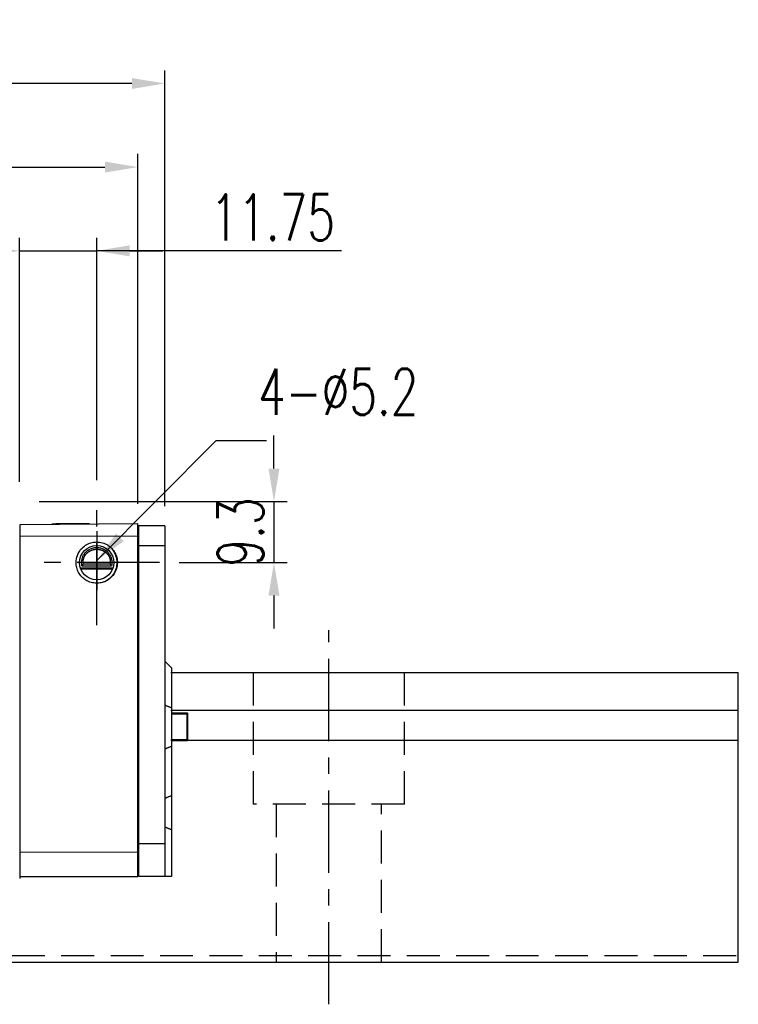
# Model space of a CAD drawing. Header units: millimetres. Extents: x 709 to 1297, y 174 to 394.
# Tile 52 of 52: x 1188 to 1297, y 195 to 345. Entities that reach past the tile are written whole.
import ezdxf

# ---------------------------------------------------------------- set-up
doc = ezdxf.new("R2010")
doc.units = ezdxf.units.MM
doc.header["$LTSCALE"] = 10
doc.linetypes.add('CENTER', pattern=[2, 1.25, -0.25, 0.25, -0.25])
doc.linetypes.add('DASHED', pattern=[0.75, 0.5, -0.25])
for name, color, linetype in [('2', 7, 'Continuous'), ('CL', 1, 'CENTER'), ('DIM', 4, 'Continuous')]:
    doc.layers.add(name, color=color, linetype=linetype)
doc.styles.add('DIM-7', font='SIMPLEX.shx', dxfattribs={"width": 0.7, "bigfont": 'chineset.shx'})
doc.dimstyles.new('CNS', dxfattribs={"dimtxt": 3.5, "dimasz": 2.5, "dimexe": 1, "dimexo": 1.5, "dimgap": 0.09, "dimtad": 0, "dimdsep": 46, "dimtxsty": 'DIM-7', "dimcen": 0.09, "dimclrd": 1, "dimclre": 1, "dimclrt": 4, "dimadec": 0, "dimazin": 0, "dimtfac": 1, "dimtix": 1, "dimtmove": 2, "dimatfit": 3, "dimfxl": 1, "dimtvp": 0.971429, "dimtolj": 1, "dimarcsym": 0})

# ---------------------------------------------------------------- blocks, each defined once
blk = doc.blocks.new('*D50')
at = {"layer": 'DEFPOINTS', "color": 0, "transparency": 16777216}
for p in [(1199.88, 309.91), (1188.13, 271.84), (1199.88, 272.07)]:
    blk.add_point(p, dxfattribs=at)
at = {"layer": 'DIM', "color": 7, "lineweight": -2, "transparency": 16777216}
for p, q in [((1188.13, 274.84), (1188.13, 311.91)), ((1199.88, 275.07), (1199.88, 311.91)), ((1183.13, 309.91), (1178.13, 309.91)), ((1188.13, 309.91), (1199.88, 309.91)), ((1188.13, 309.91), (1199.88, 309.91)), ((1237.07, 309.91), (1199.88, 309.91)), ((1204.88, 309.91), (1209.88, 309.91))]:
    blk.add_line(p, q, dxfattribs=at)
at = {"layer": 'DIM', "color": 7, "transparency": 16777216}
for points in [[(1183.13, 310.75), (1183.13, 309.08), (1188.13, 309.91)], [(1204.88, 310.75), (1204.88, 309.08), (1199.88, 309.91)]]:
    blk.add_solid(points, dxfattribs=at)
at = {"layer": 'DIM', "color": 7, "transparency": 16777216, "insert": (1226.61, 315.01), "char_height": 7, "attachment_point": 5, "style": 'DIM-7'}
blk.add_mtext('\\A1;11.75', dxfattribs=at)
blk = doc.blocks.new('*D36')
at = {"layer": 'DEFPOINTS', "color": 0, "transparency": 16777216}
for p in [(1188.13, 271.84), (1209.4, 262.54), (1226.8, 262.54)]:
    blk.add_point(p, dxfattribs=at)
at = {"layer": 'DIM', "color": 7, "lineweight": -2, "transparency": 16777216}
for p, q in [((1226.8, 276.84), (1226.8, 281.84)), ((1191.13, 271.84), (1228.8, 271.84)), ((1226.8, 271.84), (1226.8, 262.54)), ((1212.4, 262.54), (1228.8, 262.54)), ((1226.8, 257.54), (1226.8, 252.54))]:
    blk.add_line(p, q, dxfattribs=at)
at = {"layer": 'DIM', "color": 7, "transparency": 16777216}
for points in [[(1225.97, 276.84), (1227.64, 276.84), (1226.8, 271.84)], [(1225.97, 257.54), (1227.64, 257.54), (1226.8, 262.54)]]:
    blk.add_solid(points, dxfattribs=at)
at = {"layer": 'DIM', "color": 7, "transparency": 16777216, "insert": (1221.7, 267.19), "char_height": 7, "attachment_point": 5, "rotation": 90, "style": 'DIM-7'}
blk.add_mtext('\\A1;9.3', dxfattribs=at)
blk = doc.blocks.new('*D53')
at = {"layer": 'DEFPOINTS', "color": 0, "transparency": 16777216}
for p in [(1048.03, 335.34), (1048.03, 268.14), (1210.23, 268.14)]:
    blk.add_point(p, dxfattribs=at)
at = {"layer": 'DIM', "color": 7, "lineweight": -2, "transparency": 16777216}
for p, q in [((1048.03, 271.14), (1048.03, 337.34)), ((1210.23, 271.14), (1210.23, 337.34)), ((1205.23, 335.34), (1053.03, 335.34))]:
    blk.add_line(p, q, dxfattribs=at)
at = {"layer": 'DIM', "color": 7, "transparency": 16777216}
for points in [[(1053.03, 336.17), (1053.03, 334.51), (1048.03, 335.34)], [(1205.23, 336.17), (1205.23, 334.51), (1210.23, 335.34)]]:
    blk.add_solid(points, dxfattribs=at)
at = {"layer": 'DIM', "color": 7, "transparency": 16777216, "insert": (1129.13, 340.44), "char_height": 7, "attachment_point": 5, "style": 'DIM-7'}
blk.add_mtext('\\A1;162', dxfattribs=at)
blk = doc.blocks.new('*D56')
at = {"layer": 'DEFPOINTS', "color": 0, "transparency": 16777216}
for p in [(1206.13, 322.64), (1052.13, 268.49), (1206.13, 268.49)]:
    blk.add_point(p, dxfattribs=at)
at = {"layer": 'DIM', "color": 7, "lineweight": -2, "transparency": 16777216}
for p, q in [((1052.13, 271.49), (1052.13, 324.64)), ((1206.13, 271.49), (1206.13, 324.64)), ((1057.13, 322.64), (1201.13, 322.64))]:
    blk.add_line(p, q, dxfattribs=at)
at = {"layer": 'DIM', "color": 7, "transparency": 16777216}
for points in [[(1057.13, 323.47), (1057.13, 321.81), (1052.13, 322.64)], [(1201.13, 323.47), (1201.13, 321.81), (1206.13, 322.64)]]:
    blk.add_solid(points, dxfattribs=at)
at = {"layer": 'DIM', "color": 7, "transparency": 16777216, "insert": (1129.13, 327.74), "char_height": 7, "attachment_point": 5, "style": 'DIM-7'}
blk.add_mtext('\\A1;154', dxfattribs=at)

msp = doc.modelspace()

# ---------------------------------------------------------------- linework, layer by layer
at = {"layer": '2', "color": 0, "linetype": 'Continuous'}
for p, q in [((1188.228, 268.337), (1206.128, 268.493)), ((1188.228, 216.543), (1188.228, 268.337)), ((1193.685, 268.415), (1193.078, 268.409)), ((1193.078, 268.379), (1193.078, 268.409)), ((1195.14, 268.427), (1193.685, 268.415)), ((1193.685, 268.385), (1193.685, 268.415)), ((1195.261, 268.428), (1195.14, 268.427)), ((1195.14, 268.397), (1195.14, 268.427)), ((1195.625, 268.432), (1195.261, 268.428)), ((1195.261, 268.398), (1195.261, 268.428)), ((1196.11, 268.436), (1195.625, 268.432)), ((1195.625, 268.402), (1195.625, 268.432)), ((1196.717, 268.441), (1196.11, 268.436)), ((1196.11, 268.406), (1196.11, 268.436)), ((1197.202, 268.445), (1196.717, 268.441)), ((1196.717, 268.411), (1196.717, 268.441)), ((1197.808, 268.451), (1197.202, 268.445)), ((1197.202, 268.415), (1197.202, 268.445)), ((1198.293, 268.455), (1197.808, 268.451)), ((1197.808, 268.421), (1197.808, 268.451)), ((1198.657, 268.458), (1198.293, 268.455)), ((1198.293, 268.425), (1198.293, 268.455)), ((1198.778, 268.459), (1198.657, 268.458)), ((1198.657, 268.428), (1198.657, 268.458)), ((1198.778, 268.429), (1198.778, 268.459)), ((1206.128, 266.604), (1206.128, 268.493)), ((1206.128, 265.143), (1206.128, 268.143)), ((1210.228, 268.143), (1206.228, 268.143)), ((1206.228, 268.143), (1206.228, 265.143)), ((1210.228, 268.143), (1210.228, 265.143)), ((1188.228, 266.539), (1206.128, 266.604)), ((1206.128, 218.532), (1206.128, 266.604)), ((1206.128, 265.319), (1206.228, 265.322)), ((1206.128, 219.843), (1206.128, 265.143)), ((1206.228, 265.143), (1210.228, 265.143)), ((1206.228, 265.143), (1206.228, 219.843)), ((1210.228, 265.143), (1210.228, 219.843)), ((1197.633, 262.043), (1202.123, 262.043)), ((1197.852, 262.332), (1201.905, 262.332)), ((1197.404, 261.743), (1202.352, 261.743)), ((1197.458, 261.592), (1202.298, 261.592)), ((1206.228, 255.765), (1206.128, 255.768)), ((1211.228, 246.543), (1210.228, 247.543)), ((1211.128, 245.843), (1297.334, 245.843)), ((1211.228, 246.543), (1211.228, 240.458)), ((1297.334, 201.843), (1297.334, 245.843)), ((1206.127, 245.29), (1206.225, 245.29)), ((1206.128, 239.706), (1206.228, 239.706)), ((1206.128, 239.584), (1206.228, 239.584)), ((1211.128, 240.135), (1297.334, 240.135)), ((1211.228, 240.458), (1211.228, 234.627)), ((1211.228, 239.706), (1213.684, 239.706)), ((1211.228, 239.584), (1213.561, 239.584)), ((1213.684, 239.706), (1213.561, 239.584)), ((1213.561, 239.584), (1213.561, 235.595)), ((1213.684, 239.706), (1213.684, 235.473)), ((1206.228, 235.595), (1206.128, 235.595)), ((1206.228, 235.473), (1206.128, 235.473)), ((1211.128, 235.551), (1297.334, 235.551)), ((1213.561, 235.595), (1211.228, 235.595)), ((1213.684, 235.473), (1211.228, 235.473)), ((1213.684, 235.473), (1213.561, 235.595)), ((1211.228, 234.627), (1211.228, 227.127)), ((1211.228, 227.127), (1211.228, 221.956)), ((1211.228, 221.956), (1211.228, 214.843)), ((1188.228, 218.597), (1206.128, 218.532)), ((1206.128, 214.843), (1206.128, 219.843)), ((1206.128, 218.532), (1206.128, 214.843)), ((1206.228, 219.843), (1210.228, 219.843)), ((1206.228, 219.843), (1206.228, 214.843)), ((1210.228, 219.843), (1210.228, 214.843)), ((1188.228, 214.543), (1188.228, 216.543)), ((1188.228, 214.843), (1206.128, 214.843)), ((1210.228, 214.843), (1206.228, 214.843)), ((1211.228, 214.843), (1210.228, 214.843)), ((965.128, 201.843), (1297.334, 201.843))]:
    msp.add_line(p, q, dxfattribs=at)
at = {"layer": '2', "color": 0, "linetype": 'DASHED'}
for p, q in [((1223.628, 245.843), (1223.628, 225.843)), ((1246.628, 225.843), (1246.628, 245.843)), ((1246.628, 225.843), (1223.628, 225.843)), ((1227.128, 225.843), (1227.128, 201.843)), ((1243.128, 201.843), (1243.128, 225.843))]:
    msp.add_line(p, q, dxfattribs=at)
at = {"layer": '2', "color": 0, "linetype": 'Continuous'}
msp.add_circle((1199.878, 262.543), 2.6, dxfattribs=at)
for start, end in [(0, 38.51437), (270.5625, 0)]:
    msp.add_arc((1199.878, 262.543), 3.098, start, end, dxfattribs=at)
for points, degree, knots in [([(1199.878, 259.406), (1199.588, 259.429), (1199.015, 259.475), (1198.229, 259.833), (1197.578, 260.357), (1197.096, 261.02), (1196.806, 261.764), (1196.694, 262.658), (1196.889, 263.738), (1197.666, 264.948), (1198.837, 265.612), (1199.65, 265.666), (1199.878, 265.681)], 3, [0, 0, 0, 0, 0.088414, 0.1748885, 0.2594231, 0.3420175, 0.4226713, 0.5013844, 0.6152487, 0.7511468, 0.9302271, 1, 1, 1, 1]), ([(1197.633, 262.043), (1197.606, 262.168), (1197.568, 262.431), (1197.587, 262.874), (1197.679, 263.244), (1197.789, 263.513), (1197.89, 263.706), (1198.006, 263.885), (1198.141, 264.056), (1198.305, 264.227), (1198.554, 264.436), (1198.856, 264.617), (1199.195, 264.745), (1199.464, 264.811), (1199.737, 264.844), (1200.109, 264.845), (1200.586, 264.758), (1201.04, 264.545), (1201.354, 264.315), (1201.565, 264.116), (1201.741, 263.902), (1201.889, 263.671), (1202.01, 263.422), (1202.1, 263.161), (1202.16, 262.88), (1202.184, 262.594), (1202.172, 262.314), (1202.143, 262.132), (1202.123, 262.043)], 3, [0, 0, 0, 0, 0.0625, 0.125, 0.1875, 0.21875, 0.25, 0.28125, 0.3125, 0.34375, 0.375, 0.4375, 0.46875, 0.5, 0.53125, 0.5625, 0.625, 0.6875, 0.71875, 0.75, 0.78125, 0.8125, 0.84375, 0.875, 0.90625, 0.9375, 0.96875, 1, 1, 1, 1]), ([(1199.878, 265.681), (1200.168, 265.657), (1200.741, 265.611), (1201.527, 265.254), (1202.179, 264.73), (1202.66, 264.067), (1202.951, 263.323), (1203.062, 262.429), (1202.867, 261.348), (1202.091, 260.139), (1200.92, 259.474), (1200.106, 259.421), (1199.878, 259.406)], 3, [0, 0, 0, 0, 0.088414, 0.1748885, 0.2594231, 0.3420175, 0.4226713, 0.5013844, 0.6152487, 0.7511468, 0.9302271, 1, 1, 1, 1]), ([(1197.852, 262.332), (1197.809, 262.544), (1197.82, 262.762), (1197.831, 262.975), (1197.894, 263.186), (1197.956, 263.391), (1198.067, 263.581), (1198.175, 263.767), (1198.325, 263.926), (1198.473, 264.083), (1198.654, 264.206), (1198.832, 264.327), (1199.034, 264.41), (1199.233, 264.492), (1199.448, 264.534), (1199.66, 264.575), (1199.878, 264.575), (1200.319, 264.575), (1200.722, 264.41), (1201.134, 264.241), (1201.431, 263.927), (1201.58, 263.768), (1201.8, 263.393), (1201.926, 262.978), (1201.948, 262.545), (1201.905, 262.332)], 2, [0, 0, 0, 0.0625, 0.0625, 0.125, 0.125, 0.1875, 0.1875, 0.25, 0.25, 0.3125, 0.3125, 0.375, 0.375, 0.4375, 0.4375, 0.5, 0.5, 0.625, 0.625, 0.75, 0.75, 0.8125, 0.875, 0.9375, 1, 1, 1])]:
    msp.add_open_spline(points, degree=degree, knots=knots, dxfattribs=at)
for points, degree in [([(1197.852, 262.332), (1197.779, 262.236), (1197.706, 262.139), (1197.633, 262.043)], 3), ([(1201.905, 262.332), (1202.018, 262.192), (1202.123, 262.043)], 2), ([(1211.228, 240.458), (1210.228, 240.872)], 1), ([(1211.228, 234.627), (1210.228, 234.214)], 1), ([(1211.228, 227.127), (1210.229, 226.714)], 1), ([(1211.228, 221.956), (1210.228, 222.371)], 1)]:
    msp.add_open_spline(points, degree=degree, dxfattribs=at)
at = {"layer": '2', "color": 0, "linetype": 'DASHED'}
msp.add_open_spline([(1022.001, 202.844), (1297.334, 202.844)], degree=1, dxfattribs=at)
at = {"layer": 'CL', "color": 0}
for p, q in [((1199.878, 253.018), (1199.878, 272.068)), ((1199.878, 267.343), (1199.878, 258.343)), ((1209.403, 262.543), (1190.353, 262.543)), ((1235.128, 195.431), (1235.128, 252.256))]:
    msp.add_line(p, q, dxfattribs=at)

# ---------------------------------------------------------------- texts
at = {"layer": 'DIM', "color": 0, "insert": (1224.385, 284.996), "char_height": 7, "attachment_point": 7, "style": 'DIM-7'}
msp.add_mtext('\\A1;4-%%C5.2', dxfattribs=at)

# ---------------------------------------------------------------- dimensions: what is measured, and where the dimension line sits
at = {"layer": 'DIM', "color": 0}
dim = msp.add_linear_dim(base=(1048.028, 335.341), p1=(1210.228, 268.143), p2=(1048.028, 268.143), text='162', dimstyle='CNS', override={"dimscale": 2, "dimgap": 0.8, "dimtad": 1, "dimclrd": 7, "dimclre": 7, "dimclrt": 7, "dimadec": 2, "dimazin": 2, "dimtmove": 1}, dxfattribs=at)
dim.commit()
dim.dimension.update_dxf_attribs({"geometry": '*D53', "text_midpoint": (1129.128, 340.441)})
dim = msp.add_linear_dim(base=(1206.128, 322.641), p1=(1052.128, 268.493), p2=(1206.128, 268.493), dimstyle='CNS', override={"dimscale": 2, "dimgap": 0.8, "dimtad": 1, "dimclrd": 7, "dimclre": 7, "dimclrt": 7, "dimadec": 2, "dimazin": 2, "dimtmove": 1}, dxfattribs=at)
dim.commit()
dim.dimension.update_dxf_attribs({"geometry": '*D56', "text_midpoint": (1129.128, 327.741)})
dim = msp.add_linear_dim(base=(1199.878, 309.912), p1=(1188.128, 271.843), p2=(1199.878, 272.068), dimstyle='CNS', override={"dimscale": 2, "dimgap": 0.8, "dimtad": 1, "dimclrd": 7, "dimclre": 7, "dimclrt": 7, "dimadec": 2, "dimazin": 2, "dimtmove": 1}, dxfattribs=at)
dim.commit()
dim.dimension.update_dxf_attribs({"geometry": '*D50', "text_midpoint": (1226.606, 310.656), "dimtype": 160})
dim = msp.add_linear_dim(base=(1226.804, 262.543), p1=(1188.128, 271.843), p2=(1209.403, 262.543), angle=90, dimstyle='CNS', override={"dimscale": 2, "dimgap": 0.8, "dimtad": 1, "dimclrd": 7, "dimclre": 7, "dimclrt": 7, "dimadec": 2, "dimazin": 2, "dimtmove": 1}, dxfattribs=at)
dim.commit()
dim.dimension.update_dxf_attribs({"geometry": '*D36', "text_midpoint": (1221.704, 267.193)})

# ---------------------------------------------------------------- leaders
at = {"layer": 'DIM', "color": 0, "annotation_type": 0, "has_hookline": 1, "hookline_direction": 0}
msp.add_leader([(1199.878, 262.843), (1218.046, 281.074), (1223.046, 281.074)], dimstyle='CNS', override={"dimscale": 2, "dimgap": 0.8, "dimtad": 1, "dimclrd": 7, "dimclre": 4, "dimadec": 2, "dimazin": 2, "dimtmove": 1}, dxfattribs=at)

doc.saveas('drawing.dxf')
